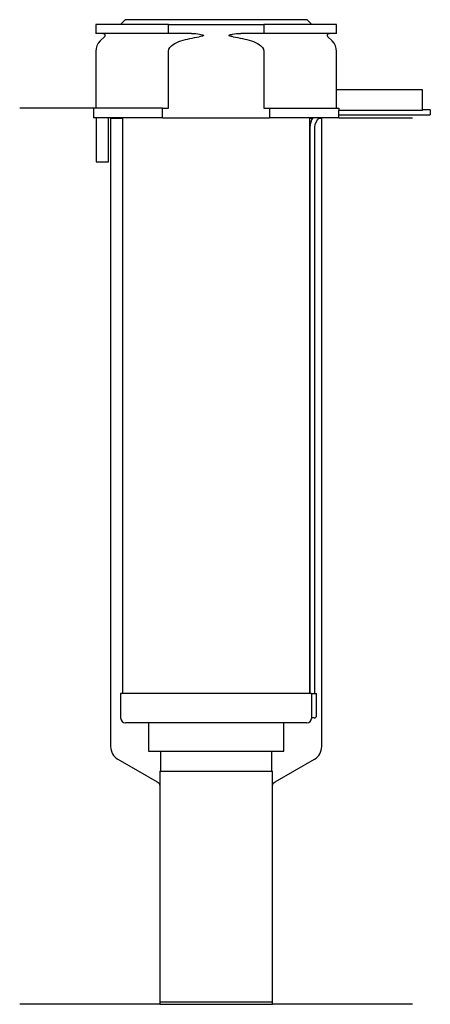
# Model space of a CAD drawing. Header units: millimetres. Extents: x 18 to 101, y 84 to 284.
import ezdxf

# ---------------------------------------------------------------- set-up
doc = ezdxf.new("R2010")
doc.units = ezdxf.units.MM
doc.layers.add('201', color=7, linetype='Continuous')
doc.layers.add('30', color=7, linetype='Continuous')

msp = doc.modelspace()

# ---------------------------------------------------------------- linework, layer by layer
at = {"layer": '201', "color": 113}
for p, q in [((32.53, 266.31), (17.53, 266.31)), ((32.53, 266.31), (32.53, 264.31)), ((35.93, 264.31), (36.03, 264.21)), ((36.03, 264.21), (38.48, 264.21)), ((36.03, 264.21), (36.03, 136.18)), ((76.58, 264.21), (77.12, 264.21)), ((78.39, 264.21), (79.03, 264.21)), ((79.03, 264.21), (79.13, 264.31)), ((79.03, 136.18), (79.03, 264.21)), ((82.53, 264.31), (97.53, 264.31)), ((37.53, 133.59), (45.53, 128.97)), ((69.52, 128.97), (77.53, 133.59)), ((46.03, 128.1), (46.03, 83.63)), ((69.02, 83.63), (69.02, 128.1)), ((46.03, 83.63), (17.53, 83.63)), ((46.03, 83.63), (69.02, 83.63)), ((97.53, 83.63), (69.02, 83.63))]:
    msp.add_line(p, q, dxfattribs=at)
for centre, start, end in [((39.03, 136.18), 180, 240), ((76.03, 136.18), 300, 360)]:
    msp.add_arc(centre, 3, start, end, dxfattribs=at)
at = {"layer": '201', "color": 113, "extrusion": (0, 0, -1)}
for centre, start, end in [((-45.03, 128.1), 120, 180), ((-70.02, 128.1), 0, 60)]:
    msp.add_arc(centre, 1, start, end, dxfattribs=at)
at = {"layer": '30', "color": 113}
for p, q in [((33.03, 283.31), (33.03, 281.51)), ((47.83, 283.31), (33.03, 283.31)), ((39.03, 284.31), (38.03, 283.31)), ((76.03, 284.31), (39.03, 284.31)), ((47.83, 283.31), (67.22, 283.31)), ((47.83, 281.51), (47.83, 283.31)), ((82.03, 283.31), (67.22, 283.31)), ((67.22, 283.31), (67.22, 281.51)), ((77.03, 283.31), (76.03, 284.31)), ((82.03, 281.51), (82.03, 283.31)), ((47.83, 281.51), (33.03, 281.51)), ((52.52, 281.51), (47.83, 281.51)), ((67.22, 281.51), (62.53, 281.51)), ((82.03, 281.51), (67.22, 281.51)), ((34.76, 280.83), (33.9, 279.98)), ((81.15, 279.98), (80.29, 280.83)), ((33.03, 277.85), (33.03, 266.31)), ((47.83, 266.31), (47.83, 277.85)), ((67.22, 277.85), (67.22, 266.31)), ((82.03, 270.01), (82.03, 277.85)), ((81.99, 270.01), (81.99, 266.31)), ((99.53, 270.01), (81.99, 270.01)), ((99.53, 265.81), (99.53, 270.01)), ((46.63, 266.31), (32.53, 266.31)), ((32.53, 266.31), (32.53, 264.31)), ((46.63, 266.31), (47.83, 266.31)), ((46.63, 264.31), (46.63, 266.31)), ((67.22, 266.31), (68.42, 266.31)), ((68.42, 266.31), (68.42, 264.31)), ((68.42, 266.31), (82.49, 266.31)), ((82.49, 266.31), (82.49, 265.81)), ((99.53, 265.81), (82.49, 265.81)), ((82.53, 264.31), (82.53, 264.91)), ((82.53, 264.91), (101.13, 264.91)), ((101.13, 265.91), (99.53, 265.91)), ((101.13, 265.91), (101.13, 264.91)), ((46.63, 264.31), (32.53, 264.31)), ((33.08, 264.31), (33.08, 255.31)), ((35.58, 255.31), (35.58, 264.31)), ((38.48, 264.31), (38.48, 147.01)), ((46.63, 264.31), (68.42, 264.31)), ((82.53, 264.31), (68.42, 264.31)), ((76.58, 147.01), (76.58, 264.31)), ((76.63, 262.41), (76.63, 147.01)), ((77.63, 147.01), (77.63, 262.41)), ((33.08, 255.31), (35.58, 255.31)), ((76.96, 147.01), (38.08, 147.01)), ((38.08, 147.01), (38.08, 142.01)), ((76.96, 147.01), (76.96, 142.51)), ((76.96, 147.01), (77.98, 147.01)), ((77.98, 142.51), (77.98, 147.01)), ((75.98, 141.01), (39.08, 141.01)), ((43.78, 141.01), (43.78, 135.25)), ((71.28, 135.25), (71.28, 141.01)), ((77.48, 142.01), (76.97, 142.01)), ((43.78, 135.25), (71.28, 135.25)), ((46.22, 135.25), (46.22, 131.15)), ((68.83, 131.15), (68.83, 135.25)), ((46.03, 131.15), (69.02, 131.15)), ((46.03, 131.15), (46.03, 84.1)), ((69.02, 84.1), (69.02, 131.15)), ((46.03, 84.1), (69.02, 84.1))]:
    msp.add_line(p, q, dxfattribs=at)
at = {"layer": '30', "color": 113, "extrusion": (0, 0, -1)}
for centre, radius, start, end in [((-34.48, 281.11), 0.4, 90, 225), ((-80.58, 281.11), 0.4, -45, 90), ((-80.13, 262.41), 2.5, 0, 49.4559)]:
    msp.add_arc(centre, radius, start, end, dxfattribs=at)
at = {"layer": '30', "color": 113}
for centre, radius, start, end in [((36.03, 277.85), 3, 135, 180), ((79.03, 277.85), 3, 0, 45), ((80.13, 262.41), 3.5, 147.0676, 180), ((77.48, 142.51), 0.5, -90, 0), ((39.08, 142.01), 1, 180, 270), ((75.98, 142.01), 1, -90, 0)]:
    msp.add_arc(centre, radius, start, end, dxfattribs=at)
for points, knots in [([(52.52, 281.51), (52.56, 281.51), (52.61, 281.51), (53.15, 281.5), (53.65, 281.46), (54.14, 281.38), (54.34, 281.35), (54.53, 281.31), (54.75, 281.24), (54.78, 281.23), (54.82, 281.21), (54.84, 281.2), (54.87, 281.18), (54.89, 281.17), (54.91, 281.15), (54.91, 281.15), (54.92, 281.14), (54.92, 281.13), (54.92, 281.12), (54.92, 281.11), (54.92, 281.1), (54.92, 281.1), (54.91, 281.08), (54.91, 281.08), (54.89, 281.05), (54.87, 281.04), (54.78, 280.99), (54.7, 280.97), (54.43, 280.89), (54.24, 280.86), (54.05, 280.83)], [0, 0, 0, 0, 0.037532, 0.037532, 0.479326, 0.479326, 0.479326, 0.652283, 0.652283, 0.67679, 0.67679, 0.692908, 0.692908, 0.709848, 0.709848, 0.715998, 0.715998, 0.722254, 0.722254, 0.726798, 0.726798, 0.731321, 0.731321, 0.738696, 0.738696, 0.757525, 0.757525, 0.830443, 0.830443, 1, 1, 1, 1]), ([(61, 280.83), (60.72, 280.87), (60.41, 280.88), (60.12, 281.09), (60.15, 281.17), (60.28, 281.24), (60.35, 281.26), (60.56, 281.32), (60.7, 281.34), (61.4, 281.47), (61.96, 281.51), (62.53, 281.51)], [0, 0, 0, 0, 0.25, 0.25, 0.3125, 0.3125, 0.375, 0.375, 0.5, 0.5, 1, 1, 1, 1]), ([(47.83, 277.85), (47.83, 278.44), (48.27, 278.93), (49.23, 279.59), (49.78, 279.81), (50.33, 279.98)], [0, 0, 0, 0, 0.5, 0.5, 1, 1, 1, 1]), ([(64.72, 279.98), (65.27, 279.81), (65.82, 279.59), (66.77, 278.94), (67.22, 278.44), (67.22, 277.85)], [0, 0, 0, 0, 0.5, 0.5, 1, 1, 1, 1]), ([(82.53, 264.91), (82.53, 264.92), (82.53, 264.92), (82.52, 264.95), (82.52, 264.98), (82.52, 265.04), (82.52, 265.07), (82.52, 265.14), (82.52, 265.16), (82.52, 265.21), (82.52, 265.23), (82.52, 265.3), (82.52, 265.36), (82.52, 265.46), (82.52, 265.51), (82.52, 265.61), (82.52, 265.66), (82.52, 265.74), (82.52, 265.78), (82.52, 265.81)], [0, 0, 0, 0, 0.12469, 0.12469, 0.249734, 0.249734, 0.374778, 0.374778, 0.437301, 0.437301, 0.499823, 0.499823, 0.624867, 0.624867, 0.749911, 0.749911, 0.874956, 0.874956, 1, 1, 1, 1]), ([(76.96, 142.51), (76.96, 142.46), (76.96, 142.4), (76.96, 142.3), (76.96, 142.25), (76.96, 142.16), (76.96, 142.12), (76.97, 142.06), (76.97, 142.04), (76.97, 142.03), (76.97, 142.02), (76.97, 142.01)], [0, 0, 0, 0, 0.207769, 0.207769, 0.415759, 0.415759, 0.624157, 0.624157, 0.834463, 0.834463, 1, 1, 1, 1])]:
    msp.add_open_spline(points, degree=3, knots=knots, dxfattribs=at)
for points in [[(50.33, 279.98), (51.55, 280.35), (52.79, 280.64), (54.05, 280.83)], [(61, 280.83), (62.25, 280.64), (63.49, 280.35), (64.72, 279.98)]]:
    msp.add_open_spline(points, degree=3, dxfattribs=at)

doc.saveas('drawing.dxf')
